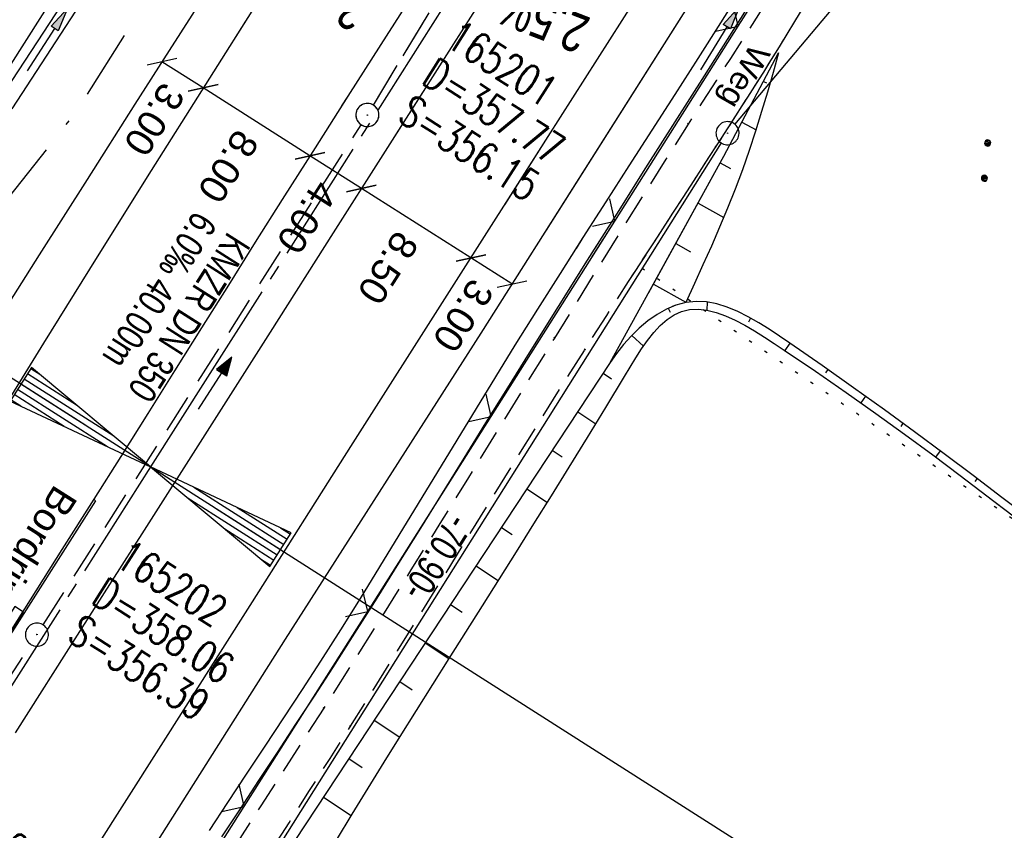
# Model space of a CAD drawing. Extents: x 509054 to 510069, y 459212 to 460305.
# Tile 49 of 66: x 509694 to 509758, y 460009 to 460062. Entities that reach past the tile are written whole.
import ezdxf

# ---------------------------------------------------------------- set-up
doc = ezdxf.new("R2010")
doc.units = 0
doc.header["$LTSCALE"] = 10
doc.header["$MEASUREMENT"] = 0
for name, pattern in [('ACAD_ISO16W100', [73, 15, -6.5, 15, -6.5, 15, -7, 1, -7]), ('ACHSE', [5.5, 4, -0.5, 0.5, -0.5]), ('AUSGEZOGEN', [0]), ('LT00', [0]), ('LT11', [0.3, 0.2, -0.1]), ('LT12', [0.4, 0.3, -0.1]), ('PUNKTX2_STR', [0.6, 0.1, -0.5]), ('STRICHLINIE2', [0.375, 0.25, -0.125])]:
    doc.linetypes.add(name, pattern=pattern)
doc.layers.get('0').update_dxf_attribs({"linetype": 'LT00'})
for name, color, linetype in [('--EK_FBR', 1, 'LT00'), ('--EK_Halt-Pfeil', 4, 'LT00'), ('--EK_Haltung', 7, 'STRICHLINIE2'), ('--EK_Haltung-Text', 140, 'LT00'), ('--EK_Schacht-Text', 5, 'LT00'), ('--EL_DFK_AB_L', 21, 'LT00'), ('--EL_DFK_AB_P', 7, 'LT00'), ('--EL_Halt-Pfeil', 4, 'LT00'), ('--EL_Haltung', 182, 'STRICHLINIE2'), ('--EL_Haltung-Text', 182, 'LT00'), ('--WASSER_GRENZE', 180, 'PUNKTX2_STR'), ('-AX-093', 35, 'ACHSE'), ('-EL-93-1', 250, 'LT00'), ('-QUE-20O', 11, 'LT00'), ('-QUE-20W', 11, 'LT00'), ('ABSTAND', 8, 'LT00'), ('BAB-KABEL', 220, 'ACAD_ISO16W100'), ('BEMAßUNG', 255, 'Continuous'), ('DFK_AB_L', 21, 'LT00'), ('DFK_AB_P', 7, 'LT00'), ('DFK_NUTZUNG', 250, 'LT00'), ('DL', 182, 'LT12'), ('FELDWEG_TEXT', 250, 'Continuous'), ('PFEIL', 140, 'AUSGEZOGEN'), ('RINNE_TEXT', 11, 'Continuous'), ('V109_AFBR_BAB', 250, 'LT00'), ('V109_BOESCH', 250, 'LT00'), ('V109_BOSCHUNG', 250, 'LT00'), ('V109_FELDWEG', 250, 'LT11'), ('V109_GRABEN', 250, 'LT00'), ('V109_KA_PRUF', 182, 'LT00'), ('V109_LD_MARK', 250, 'LT00'), ('V109_ZAUN', 40, 'LT00'), ('V110_AFBR_BAB', 250, 'LT00'), ('V110_BOESCH', 250, 'LT00'), ('V110_BOSCHUNG', 250, 'LT00'), ('V110_FELDWEG', 250, 'LT11'), ('V110_GRABEN', 250, 'LT00'), ('V110_H_BORD', 8, 'LT00'), ('V110_KA_PRUF', 182, 'LT00'), ('V110_LD_MARK', 250, 'LT00'), ('V110_SINKK', 182, 'LT00'), ('V110_ZAUN', 40, 'LT00')]:
    doc.layers.add(name, color=color, linetype=linetype)
doc.styles.add('Arial', font='ARIAL.TTF')
doc.styles.add('Beschrift', font='ARIAL.TTF')
doc.styles.add('Haltungsbeschriftung', font='ARIAL.TTF', dxfattribs={"width": 0.75})
doc.styles.add('schachtbeschriftung', font='romans.shx', dxfattribs={"width": 0.75, "height": 2})
doc.styles.get("Standard").update_dxf_attribs({"font": 'ARIAL.TTF'})

# ---------------------------------------------------------------- blocks, each defined once
blk = doc.blocks.new('SYMB0003')
at = {"color": 0, "linetype": 'ByBlock'}
for p, q in [((-0.015712, 0), (0.010166, 0.012015)), ((0, -0.021257), (-0.015712, 0)), ((0.010166, 0.012015), (0, -0.021257))]:
    blk.add_line(p, q, dxfattribs=at)
for points in [[(-0.031395, 0.499013), (-0.093691, 0.491144), (-0.154509, 0.475528), (-0.21289, 0.452414), (-0.267913, 0.422164), (-0.318712, 0.385257), (-0.364484, 0.342274), (-0.404509, 0.293893), (-0.438154, 0.240877), (-0.464888, 0.184062), (-0.484292, 0.124345), (-0.496058, 0.062667), (-0.5, 0)], [(0.5, 0), (0.496057, 0.062667), (0.484292, 0.124345), (0.464888, 0.184062), (0.438153, 0.240877), (0.404509, 0.293893), (0.364484, 0.342274), (0.318712, 0.385257), (0.267913, 0.422164), (0.21289, 0.452414), (0.154509, 0.475528), (0.093691, 0.491144), (0.031395, 0.499013), (-0.031395, 0.499013)], [(-0.5, 0), (-0.496058, -0.062667), (-0.484292, -0.124345), (-0.464888, -0.184062), (-0.438154, -0.240877), (-0.404509, -0.293893), (-0.364485, -0.342274), (-0.318712, -0.385257), (-0.267914, -0.422164), (-0.21289, -0.452414), (-0.154509, -0.475529), (-0.093691, -0.491144), (-0.031395, -0.499014), (0.031395, -0.499014)], [(0.031395, -0.499014), (0.093691, -0.491144), (0.154509, -0.475529), (0.21289, -0.452414), (0.267914, -0.422164), (0.318712, -0.385257), (0.364485, -0.342274), (0.404509, -0.293893), (0.438154, -0.240877), (0.464889, -0.184062), (0.484292, -0.124345), (0.496058, -0.062667), (0.5, 0)]]:
    blk.add_lwpolyline(points, dxfattribs=at)
blk = doc.blocks.new('SYMB7112')
at = {"color": 0, "linetype": 'ByBlock'}
for p, q in [((-0.13, 0.012919), (-0.13, -0.012919)), ((-0.125, -0.017105), (-0.125, 0.017105)), ((-0.12, 0.019164), (-0.12, -0.019164)), ((-0.115, -0.019796), (-0.115, 0.019796)), ((-0.11, 0.019164), (-0.11, -0.019164)), ((-0.105, -0.017105), (-0.105, 0.017105)), ((-0.1, 0.012919), (-0.1, -0.012919)), ((-0.095, -0.000126), (-0.095, 0.000146)), ((0.1, 0.012919), (0.1, -0.012919)), ((0.105, -0.017105), (0.105, 0.017105)), ((0.11, 0.019164), (0.11, -0.019164)), ((0.115, -0.019796), (0.115, 0.019796)), ((0.12, 0.019164), (0.12, -0.019164)), ((0.125, -0.017105), (0.125, 0.017105)), ((0.13, 0.012919), (0.13, -0.012919)), ((0.135, -0.000126), (0.135, 0.000146))]:
    blk.add_line(p, q, dxfattribs=at)
for points in [[(-0.095, 0), (-0.096981, 0.008678), (-0.10253, 0.015637), (-0.11055, 0.019499), (-0.11945, 0.019499), (-0.12747, 0.015637), (-0.133019, 0.008678), (-0.135, 0)], [(-0.135, 0), (-0.133019, -0.008678), (-0.12747, -0.015637), (-0.11945, -0.019499), (-0.11055, -0.019499), (-0.10253, -0.015637), (-0.096981, -0.008678), (-0.095, 0)], [(0.135, 0), (0.133019, 0.008678), (0.12747, 0.015637), (0.11945, 0.019499), (0.11055, 0.019499), (0.10253, 0.015637), (0.096981, 0.008678), (0.095, 0)], [(0.095, 0), (0.096981, -0.008678), (0.10253, -0.015637), (0.11055, -0.019499), (0.11945, -0.019499), (0.12747, -0.015637), (0.133019, -0.008678), (0.135, 0)]]:
    blk.add_lwpolyline(points, dxfattribs=at)
blk = doc.blocks.new('Pfreil3')
at = {"layer": 'PFEIL'}
blk.add_hatch(color=256, dxfattribs=at).paths.add_polyline_path([(-1.549, 0.273), (-1.549, -0.273), (0, 0)])
for p, q in [((-1.549, 0), (-4.831, 0)), ((-1.549, -0.273), (-1.549, 0.273)), ((-1.549, 0.273), (0, 0)), ((0, 0), (-1.549, -0.273))]:
    blk.add_line(p, q, dxfattribs=at)
blk = doc.blocks.new('SYMB0011')
at = {"color": 0, "linetype": 'ByBlock'}
for p, q in [((0.5, 0), (-0.5, 0)), ((0, 0.5), (0, -0.5))]:
    blk.add_line(p, q, dxfattribs=at)
blk = doc.blocks.new('_Oblique')
at = {"color": 0, "linetype": 'ByBlock', "lineweight": -2}
blk.add_line((-0.5, -0.5), (0.5, 0.5), dxfattribs=at)
blk = doc.blocks.new('SYMB0652')
at = {"color": 0, "linetype": 'ByBlock'}
blk.add_lwpolyline([(-0.15, -0.075), (0.15, -0.075), (0.15, 0.075), (-0.15, 0.075), (-0.15, -0.075)], dxfattribs=at)
blk = doc.blocks.new('SYMB0024')
at = {"color": 0, "linetype": 'ByBlock'}
for p, q in [((-0.5, 0.5), (0, 0)), ((0, 0), (0.5, 0.5))]:
    blk.add_line(p, q, dxfattribs=at)
blk = doc.blocks.new('SYMB0070')
at = {"color": 0, "linetype": 'ByBlock'}
for p, q in [((-0.5, 0), (0.2, 0)), ((0.5, 0), (0.2, 0.1)), ((0.2, 0.1), (0.2, 0)), ((0.468, 0), (0.21, 0.086)), ((0.21, 0.086), (0.21, -0.086)), ((0.21, -0.086), (0.468, 0)), ((0.22, -0.072), (0.437, 0)), ((0.23, -0.058), (0.405, 0)), ((0.24, -0.045), (0.374, 0)), ((0.342, 0), (0.25, 0.031)), ((0.25, 0.031), (0.25, -0.031)), ((0.25, -0.031), (0.342, 0)), ((0.26, -0.017), (0.31, 0)), ((0.27, -0.003), (0.279, 0))]:
    blk.add_line(p, q, dxfattribs=at)
for points in [[(0.2, 0), (0.2, -0.1), (0.5, 0)], [(0.437, 0), (0.22, 0.072), (0.22, -0.072)], [(0.405, 0), (0.23, 0.058), (0.23, -0.058)], [(0.374, 0), (0.24, 0.045), (0.24, -0.045)], [(0.31, 0), (0.26, 0.017), (0.26, -0.017)], [(0.279, 0), (0.27, 0.003), (0.27, -0.003)]]:
    blk.add_lwpolyline(points, dxfattribs=at)
blk = doc.blocks.new('SYMB18')
at = {"color": 0, "linetype": 'ByBlock'}
for p, q in [((1, 0.13), (0, 0)), ((0.615385, 0.08), (1, 0.08)), ((0.923077, 0.12), (1, 0.12)), ((0.000669, 0), (1, 0)), ((0.307692, 0.04), (1, 0.04)), ((0.307692, -0.04), (1, -0.04)), ((0.615385, -0.08), (1, -0.08)), ((0.923077, -0.12), (1, -0.12))]:
    blk.add_line(p, q, dxfattribs=at)
at = {"color": 0, "linetype": 'ByBlock', "flags": 128}
blk.add_lwpolyline([(0, 0), (1, -0.13), (1, 0.13)], dxfattribs=at)

msp = doc.modelspace()

# ---------------------------------------------------------------- linework, layer by layer
at = {"layer": '--EK_FBR'}
msp.add_line((509737.856, 460062.627), (509728.535, 460047.939), dxfattribs=at)
at = {"layer": '--EK_FBR', "color": 2}
for points in [[(509719.927, 460063.334), (509717.786, 460059.987), (509715.649, 460056.637), (509713.517, 460053.283), (509711.391, 460049.926), (509709.638, 460047.146), (509707.889, 460044.363), (509706.141, 460041.579), (509704.395, 460038.795), (509702.647, 460036.011), (509700.898, 460033.228), (509699.145, 460030.448), (509697.077, 460027.182), (509695.004, 460023.919), (509692.927, 460020.659)], [(509719.927, 460063.334), (509717.786, 460059.987), (509715.649, 460056.637), (509715.249, 460056.008)], [(509724.385, 460062.968), (509721.155, 460057.895), (509717.923, 460052.823), (509714.693, 460047.75), (509710.597, 460041.313), (509706.502, 460034.874), (509702.409, 460028.435), (509698.217, 460021.857), (509694.025, 460015.279)], [(509724.385, 460062.968), (509721.155, 460057.895), (509718.64, 460053.948)]]:
    msp.add_lwpolyline(points, dxfattribs=at)
at = {"layer": '--EK_FBR'}
for points in [[(509706.245, 460063.076), (509704.032, 460059.591), (509701.82, 460056.107), (509698.713, 460051.22), (509695.601, 460046.335), (509692.487, 460041.452)], [(509737.856, 460062.627), (509724.286, 460041.244), (509711.589, 460021.37), (509699.785, 460002.713), (509693.174, 459991.55), (509688.376, 459982.005), (509683.283, 459971.297), (509677.663, 459960.324), (509664.318, 459938.993), (509653.967, 459922.611), (509646.64, 459911.081), (509633.571, 459890.439), (509620.818, 459870.239)]]:
    msp.add_lwpolyline(points, dxfattribs=at)
at = {"layer": '--EK_Haltung'}
for p, q in [((509717.308, 460056.052), (509735.189, 460085.573)), ((509695.854, 460022.291), (509716.518, 460054.778)), ((509685.087, 460005.422), (509695.048, 460021.026))]:
    msp.add_line(p, q, dxfattribs=at)
at = {"layer": '--EL_DFK_AB_L'}
for p, q in [((509740.803, 460054.804), (509770.208, 460089.785)), ((509702.95, 459994.864), (509739.921, 460053.595))]:
    msp.add_line(p, q, dxfattribs=at)
at = {"layer": '--EL_Haltung'}
for p, q in [((509717.308, 460056.052), (509735.189, 460085.573)), ((509695.854, 460022.291), (509716.518, 460054.778)), ((509685.087, 460005.422), (509695.048, 460021.026))]:
    msp.add_line(p, q, dxfattribs=at)
at = {"layer": '--WASSER_GRENZE', "ltscale": 0.2}
msp.add_line((509734.77, 460045.46), (509764.25, 460025.549), dxfattribs=at)
at = {"layer": '-AX-093', "ltscale": 0.2}
msp.add_lwpolyline([(509778.99, 460152.235), (509774.415, 460145.035), (509760.847, 460123.697), (509747.275, 460102.363), (509733.7, 460081.031), (509706.542, 460038.371), (509702.836, 460032.55), (509689.267, 460011.236), (509675.702, 459989.92), (509668.923, 459979.26), (509662.146, 459968.598), (509655.373, 459957.933), (509648.604, 459947.267), (509641.839, 459936.597), (509635.079, 459925.925), (509628.324, 459915.249), (509621.576, 459904.569), (509614.834, 459893.885), (509608.1, 459883.196)], dxfattribs=at)
at = {"layer": '-EL-93-1'}
for p, q in [((509698.618, 460035.236), (509657.285, 460061.552)), ((509707.054, 460029.865), (509753.448, 460000.326))]:
    msp.add_line(p, q, dxfattribs=at)
at = {"layer": 'BAB-KABEL', "ltscale": 0.03, "flags": 128}
msp.add_lwpolyline([(509756.483, 460164.921), (509747.182, 460153.37), (509734.689, 460137.244), (509730.907, 460132.09), (509733.129, 460114.536), (509731.409, 460108.008), (509724.523, 460095.604), (509711.28, 460076.685), (509698.025, 460055.678), (509688.568, 460043.653), (509672.718, 460022.088), (509664.467, 460011.266), (509651.04, 459989.759), (509640.382, 459973.096), (509628.843, 459955.498), (509618.698, 459940.552), (509581.789, 459885.116), (509566.288, 459862.507), (509548.446, 459837.862), (509521.661, 459802.421), (509508.018, 459785.379), (509484.638, 459767.233), (509465.746, 459752.551), (509478.238, 459736.448), (509483.937, 459724.142), (509476.568, 459711.775), (509463.243, 459689.908), (509453.703, 459672.981), (509444.321, 459655.82), (509438.096, 459644.673), (509430.158, 459631.549), (509426.037, 459631.795), (509415.741, 459631.611), (509407.454, 459627.741), (509394.402, 459620.945), (509385.21, 459598.169), (509379.328, 459586.045), (509371.381, 459571.601), (509340.84, 459514.202), (509327.412, 459490.839), (509320.978, 459490.839), (509314.627, 459476.818), (509274.625, 459384.823), (509271.134, 459376.67)], dxfattribs=at)
at = {"layer": 'BEMAßUNG'}
for p, q in [((509706.248, 460057.171), (509703.573, 460058.868)), ((509713.188, 460052.765), (509706.248, 460057.171)), ((509716.535, 460050.64), (509713.188, 460052.765)), ((509723.65, 460046.123), (509716.535, 460050.64)), ((509726.31, 460044.434), (509723.65, 460046.123))]:
    msp.add_line(p, q, dxfattribs=at)
at = {"layer": 'DFK_AB_L'}
for p, q in [((509740.803, 460054.804), (509770.208, 460089.785)), ((509702.95, 459994.864), (509739.921, 460053.595))]:
    msp.add_line(p, q, dxfattribs=at)
at = {"layer": 'DL'}
msp.add_line((509717.308, 460056.052), (509735.189, 460085.573), dxfattribs=at)
at = {"layer": 'V109_AFBR_BAB'}
msp.add_line((509737.856, 460062.627), (509728.535, 460047.939), dxfattribs=at)
at = {"layer": 'V109_AFBR_BAB', "color": 0}
for points in [[(509719.927, 460063.334), (509717.786, 460059.987), (509715.649, 460056.637), (509715.249, 460056.008)], [(509724.385, 460062.968), (509721.155, 460057.895), (509718.64, 460053.948)]]:
    msp.add_lwpolyline(points, dxfattribs=at)
at = {"layer": 'V109_BOESCH'}
for points in [[(509735.207, 460043.887), (509740.085, 460052.734), (509743.641, 460059.453)], [(509743.641, 460059.453), (509743.279, 460058.176), (509742.912, 460056.901), (509742.535, 460055.629), (509742.143, 460054.363), (509741.731, 460053.104), (509741.295, 460051.854), (509740.824, 460050.602), (509740.328, 460049.36), (509739.809, 460048.126), (509739.273, 460046.898), (509738.724, 460045.675), (509738.166, 460044.456), (509737.604, 460043.238)], [(509762, 460027.617), (509761.797, 460027.774), (509759.984, 460029.171), (509758.149, 460030.575), (509756.288, 460031.987), (509754.397, 460033.406), (509752.473, 460034.831), (509750.512, 460036.262), (509748.512, 460037.699), (509746.468, 460039.14), (509744.376, 460040.586), (509743.704, 460041.043), (509743.027, 460041.489), (509742.348, 460041.911), (509741.667, 460042.299), (509740.985, 460042.64), (509740.304, 460042.923), (509739.624, 460043.136), (509738.946, 460043.267), (509738.273, 460043.305), (509737.604, 460043.238), (509736.97, 460043.068), (509736.726, 460042.965)], [(509737.276, 460042.631), (509737.33, 460042.655), (509737.856, 460042.776), (509738.408, 460042.797), (509738.982, 460042.728), (509739.575, 460042.579), (509740.184, 460042.36), (509740.807, 460042.081), (509741.438, 460041.753), (509742.077, 460041.385), (509742.719, 460040.987), (509743.361, 460040.571), (509744, 460040.145), (509746.042, 460038.761), (509748.024, 460037.388), (509749.95, 460036.025), (509751.825, 460034.672), (509753.651, 460033.33), (509755.434, 460031.998), (509757.177, 460030.677), (509757.993, 460030.05)]]:
    msp.add_lwpolyline(points, dxfattribs=at)
at = {"layer": 'V109_BOSCHUNG'}
for p, q in [((509742.657, 460057.595), (509742.855, 460057.491)), ((509741.256, 460054.946), (509742.173, 460054.455)), ((509739.848, 460052.305), (509740.52, 460051.939)), ((509738.402, 460049.681), (509740.077, 460048.758)), ((509736.954, 460047.054), (509737.912, 460046.526)), ((509735.505, 460044.427), (509737.616, 460043.264)), ((509738.999, 460043.259), (509738.971, 460042.729)), ((509741.804, 460042.224), (509741.681, 460041.955)), ((509744.366, 460040.594), (509744.053, 460040.11)), ((509746.839, 460038.88), (509746.682, 460038.654)), ((509749.29, 460037.143), (509748.982, 460036.713)), ((509751.721, 460035.383), (509751.57, 460035.175)), ((509754.137, 460033.599), (509753.834, 460033.194)), ((509756.538, 460031.798), (509756.385, 460031.597))]:
    msp.add_line(p, q, dxfattribs=at)
at = {"layer": 'V109_FELDWEG', "flags": 128}
for points in [[(509858.03, 460082.749), (509855.519, 460082.503), (509853.007, 460082.253), (509850.495, 460081.996), (509847.984, 460081.727), (509845.474, 460081.443), (509843.625, 460081.224), (509841.777, 460080.999), (509839.928, 460080.774), (509838.08, 460080.554), (509836.231, 460080.344), (509834.382, 460080.149), (509832.532, 460079.973), (509830.682, 460079.822), (509828.831, 460079.701), (509827.09, 460079.617), (509825.348, 460079.559), (509823.605, 460079.522), (509821.86, 460079.501), (509820.114, 460079.491), (509818.366, 460079.488), (509816.617, 460079.486), (509814.866, 460079.48), (509813.112, 460079.466), (509811.357, 460079.44), (509809.703, 460079.399), (509808.049, 460079.348), (509806.393, 460079.291), (509804.738, 460079.233), (509803.083, 460079.179), (509801.429, 460079.134), (509799.777, 460079.103), (509798.128, 460079.091), (509796.482, 460079.102), (509794.839, 460079.143), (509793.202, 460079.217), (509791.569, 460079.33), (509789.942, 460079.487), (509788.322, 460079.692), (509786.709, 460079.951), (509785.439, 460080.196), (509784.173, 460080.471), (509782.91, 460080.769), (509781.648, 460081.085), (509780.387, 460081.411), (509779.127, 460081.741), (509777.864, 460082.069), (509776.6, 460082.388), (509775.333, 460082.691), (509774.061, 460082.973), (509772.784, 460083.226), (509771.5, 460083.444), (509770.209, 460083.621), (509768.91, 460083.75), (509767.602, 460083.824), (509766.283, 460083.837), (509765.162, 460083.796), (509764.039, 460083.706), (509762.92, 460083.564), (509761.811, 460083.368), (509760.718, 460083.118), (509759.646, 460082.811), (509758.602, 460082.446), (509757.591, 460082.021), (509756.62, 460081.534), (509755.695, 460080.983), (509754.761, 460080.325), (509753.882, 460079.598), (509753.052, 460078.809), (509752.267, 460077.965), (509751.523, 460077.071), (509750.814, 460076.135), (509750.136, 460075.162), (509749.484, 460074.159), (509748.854, 460073.131), (509748.24, 460072.086), (509747.64, 460071.029), (509747.047, 460069.967), (509746.457, 460068.906), (509745.865, 460067.853), (509744.995, 460066.343), (509744.113, 460064.858), (509743.221, 460063.393), (509742.322, 460061.946), (509741.416, 460060.512), (509740.506, 460059.087), (509739.593, 460057.667), (509738.679, 460056.248), (509737.766, 460054.826), (509736.306, 460052.534), (509734.852, 460050.228), (509733.403, 460047.91), (509732.082, 460045.785)], [(509733.937, 460044.659), (509735.311, 460046.781), (509736.733, 460048.971), (509738.152, 460051.157), (509739.564, 460053.337), (509740.607, 460054.956), (509741.644, 460056.576), (509742.673, 460058.203), (509743.692, 460059.84), (509744.702, 460061.492), (509745.7, 460063.164), (509746.687, 460064.859), (509747.66, 460066.582), (509748.232, 460067.621), (509748.805, 460068.665), (509749.383, 460069.708), (509749.97, 460070.743), (509750.573, 460071.765), (509751.196, 460072.766), (509751.843, 460073.741), (509752.521, 460074.683), (509753.234, 460075.585), (509753.987, 460076.443), (509754.786, 460077.248), (509755.634, 460077.995), (509756.538, 460078.677), (509757.501, 460079.29), (509758.516, 460079.833), (509759.576, 460080.308), (509760.674, 460080.714), (509761.802, 460081.053), (509762.953, 460081.327), (509764.118, 460081.536), (509765.291, 460081.681), (509766.463, 460081.763), (509767.754, 460081.784), (509769.035, 460081.735), (509770.309, 460081.626), (509771.576, 460081.462), (509772.837, 460081.251), (509774.092, 460080.999), (509775.343, 460080.716), (509776.591, 460080.406), (509777.836, 460080.078), (509779.079, 460079.738), (509780.322, 460079.394), (509781.565, 460079.053), (509782.808, 460078.722), (509784.054, 460078.408), (509785.302, 460078.118), (509786.554, 460077.86), (509788.148, 460077.585), (509789.749, 460077.368), (509791.356, 460077.202), (509792.968, 460077.082), (509794.585, 460077.004), (509796.207, 460076.963), (509797.832, 460076.953), (509799.46, 460076.969), (509801.09, 460077.005), (509802.722, 460077.058), (509804.355, 460077.121), (509805.988, 460077.191), (509807.622, 460077.26), (509809.254, 460077.325), (509810.885, 460077.38), (509812.755, 460077.427), (509814.622, 460077.458), (509816.488, 460077.478), (509818.351, 460077.492), (509820.212, 460077.504), (509822.073, 460077.518), (509823.932, 460077.538), (509825.79, 460077.569), (509827.648, 460077.616), (509829.505, 460077.682), (509831.527, 460077.779), (509833.548, 460077.902), (509835.569, 460078.045), (509837.59, 460078.206), (509839.61, 460078.38), (509841.63, 460078.565), (509843.65, 460078.755), (509845.669, 460078.949), (509850.015, 460079.363), (509854.359, 460079.773), (509858.701, 460080.182)]]:
    msp.add_lwpolyline(points, dxfattribs=at)
at = {"layer": 'V109_GRABEN'}
for points in [[(509743.208, 460064.905), (509740.704, 460060.955), (509738.802, 460057.96), (509736.898, 460054.967), (509734.996, 460051.972), (509733.096, 460048.976), (509731.357, 460046.225)], [(509730.498, 460046.747), (509730.949, 460047.456), (509732.438, 460049.781), (509733.93, 460052.104), (509735.424, 460054.427), (509736.915, 460056.751), (509738.403, 460059.077), (509739.883, 460061.408), (509741.663, 460064.236)]]:
    msp.add_lwpolyline(points, dxfattribs=at)
at = {"layer": 'V109_LD_MARK'}
for points in [[(509770.229, 460157.173), (509767.693, 460153.199), (509761.999, 460144.294), (509756.296, 460135.395), (509752.723, 460129.83), (509749.148, 460124.266), (509745.572, 460118.704), (509741.994, 460113.141), (509738.417, 460107.579), (509734.842, 460102.016), (509731.268, 460096.451), (509727.698, 460090.885), (509724.132, 460085.315), (509720.571, 460079.742), (509717.016, 460074.165), (509713.468, 460068.583), (509709.928, 460062.996), (509708.214, 460060.28)], [(509725.844, 460049.574), (509728.672, 460054.019), (509735.084, 460064.092), (509741.498, 460074.164), (509747.914, 460084.235), (509754.33, 460094.306), (509760.746, 460104.376), (509767.161, 460114.448), (509773.575, 460124.519), (509779.988, 460134.593), (509786.398, 460144.667), (509787.986, 460147.165)]]:
    msp.add_lwpolyline(points, dxfattribs=at)
at = {"layer": 'V109_ZAUN'}
for p, q in [((509741.013, 460061.18), (509749.038, 460073.853)), ((509732.988, 460048.508), (509741.013, 460061.18)), ((509731.492, 460046.144), (509732.988, 460048.508))]:
    msp.add_line(p, q, dxfattribs=at)
at = {"layer": 'V110_AFBR_BAB', "color": 0}
for points in [[(509719.927, 460063.334), (509717.786, 460059.987), (509715.649, 460056.637), (509713.517, 460053.283), (509711.391, 460049.926), (509709.638, 460047.146), (509707.889, 460044.363), (509706.141, 460041.579), (509704.395, 460038.795), (509702.647, 460036.011), (509700.898, 460033.228), (509699.145, 460030.448), (509697.077, 460027.182), (509695.004, 460023.919), (509692.927, 460020.659)], [(509724.385, 460062.968), (509721.155, 460057.895), (509717.923, 460052.823), (509714.693, 460047.75), (509710.597, 460041.313), (509706.502, 460034.874), (509702.409, 460028.435), (509698.217, 460021.857), (509694.025, 460015.279)]]:
    msp.add_lwpolyline(points, dxfattribs=at)
at = {"layer": 'V110_AFBR_BAB'}
for points in [[(509706.245, 460063.076), (509704.032, 460059.591), (509701.82, 460056.107), (509698.713, 460051.22), (509695.601, 460046.335), (509692.487, 460041.452)], [(509737.856, 460062.627), (509724.286, 460041.244), (509711.589, 460021.37), (509699.785, 460002.713), (509693.174, 459991.55), (509688.376, 459982.005), (509683.283, 459971.297), (509677.663, 459960.324), (509664.318, 459938.993), (509653.967, 459922.611), (509646.64, 459911.081), (509633.571, 459890.439), (509620.818, 459870.239)]]:
    msp.add_lwpolyline(points, dxfattribs=at)
at = {"layer": 'V110_BOESCH'}
for points in [[(509732.7, 460039.338), (509740.085, 460052.734), (509743.641, 460059.454)], [(509743.641, 460059.454), (509743.279, 460058.176), (509742.912, 460056.901), (509742.535, 460055.629), (509742.143, 460054.363), (509741.732, 460053.104), (509741.295, 460051.854), (509740.824, 460050.602), (509740.328, 460049.36), (509739.809, 460048.126), (509739.273, 460046.898), (509738.724, 460045.675), (509738.166, 460044.456), (509737.604, 460043.238)], [(509759.984, 460029.171), (509758.149, 460030.575), (509756.288, 460031.987), (509754.397, 460033.406), (509752.473, 460034.831), (509750.512, 460036.262), (509748.512, 460037.699), (509746.468, 460039.14), (509744.376, 460040.586), (509743.704, 460041.043), (509743.028, 460041.489), (509742.348, 460041.911), (509741.667, 460042.299), (509740.985, 460042.64), (509740.304, 460042.923), (509739.624, 460043.136), (509738.946, 460043.267), (509738.273, 460043.305), (509737.604, 460043.238), (509736.97, 460043.068), (509736.346, 460042.803), (509735.738, 460042.456), (509735.15, 460042.039), (509734.588, 460041.565), (509734.057, 460041.045), (509733.562, 460040.493), (509733.108, 460039.92), (509732.7, 460039.338), (509711.537, 460007.267)], [(509714.903, 460008.309), (509715.935, 460010.006), (509716.97, 460011.692), (509718.01, 460013.371), (509719.056, 460015.048), (509720.108, 460016.726), (509721.168, 460018.41), (509722.236, 460020.102), (509723.314, 460021.808), (509724.403, 460023.531), (509725.503, 460025.276), (509726.616, 460027.045), (509727.743, 460028.844), (509728.884, 460030.676), (509730.041, 460032.546), (509731.215, 460034.456), (509732.407, 460036.412), (509733.617, 460038.416), (509733.985, 460039.028), (509734.358, 460039.632), (509734.739, 460040.217), (509735.129, 460040.772), (509735.533, 460041.282), (509735.952, 460041.738), (509736.389, 460042.127), (509736.847, 460042.437), (509737.33, 460042.655), (509737.856, 460042.776), (509738.408, 460042.797), (509738.982, 460042.728), (509739.575, 460042.579), (509740.184, 460042.36), (509740.807, 460042.081), (509741.438, 460041.753), (509742.077, 460041.385), (509742.719, 460040.987), (509743.361, 460040.571), (509744, 460040.145), (509746.042, 460038.761), (509748.024, 460037.388), (509749.95, 460036.025), (509751.825, 460034.672), (509753.651, 460033.33), (509755.434, 460031.998), (509757.177, 460030.677), (509758.883, 460029.366)]]:
    msp.add_lwpolyline(points, dxfattribs=at)
at = {"layer": 'V110_BOSCHUNG'}
for p, q in [((509742.657, 460057.595), (509742.855, 460057.491)), ((509741.256, 460054.946), (509742.173, 460054.455)), ((509739.848, 460052.305), (509740.52, 460051.939)), ((509738.402, 460049.681), (509740.077, 460048.758)), ((509736.954, 460047.054), (509737.912, 460046.526)), ((509735.505, 460044.427), (509737.616, 460043.264)), ((509736.473, 460042.864), (509736.593, 460042.61)), ((509738.999, 460043.259), (509738.971, 460042.729)), ((509741.804, 460042.224), (509741.681, 460041.955)), ((509734.108, 460041.098), (509734.866, 460040.404)), ((509744.366, 460040.594), (509744.053, 460040.11)), ((509732.242, 460038.645), (509732.781, 460038.284)), ((509746.839, 460038.88), (509746.682, 460038.654)), ((509749.29, 460037.143), (509748.982, 460036.713)), ((509730.588, 460036.138), (509731.766, 460035.358)), ((509751.721, 460035.383), (509751.57, 460035.175)), ((509728.935, 460033.634), (509729.566, 460033.216)), ((509754.137, 460033.599), (509753.834, 460033.194)), ((509756.538, 460031.798), (509756.385, 460031.597)), ((509727.283, 460031.13), (509728.617, 460030.247)), ((509725.631, 460028.626), (509726.329, 460028.164)), ((509723.979, 460026.122), (509725.431, 460025.161)), ((509722.326, 460023.618), (509723.078, 460023.121)), ((509720.674, 460021.114), (509722.226, 460020.087)), ((509719.022, 460018.61), (509719.824, 460018.079)), ((509717.369, 460016.106), (509719.03, 460015.007)), ((509715.717, 460013.602), (509716.581, 460013.031)), ((509714.065, 460011.098), (509715.872, 460009.903))]:
    msp.add_line(p, q, dxfattribs=at)
at = {"layer": 'V110_FELDWEG', "flags": 128}
for points in [[(509858.031, 460082.749), (509855.519, 460082.503), (509853.007, 460082.253), (509850.495, 460081.996), (509847.984, 460081.727), (509845.474, 460081.443), (509843.625, 460081.224), (509841.777, 460080.999), (509839.928, 460080.774), (509838.08, 460080.554), (509836.231, 460080.344), (509834.382, 460080.149), (509832.532, 460079.973), (509830.682, 460079.822), (509828.831, 460079.701), (509827.09, 460079.617), (509825.348, 460079.559), (509823.605, 460079.522), (509821.86, 460079.501), (509820.114, 460079.491), (509818.366, 460079.488), (509816.617, 460079.486), (509814.866, 460079.48), (509813.112, 460079.466), (509811.357, 460079.439), (509809.703, 460079.399), (509808.049, 460079.348), (509806.393, 460079.291), (509804.738, 460079.233), (509803.083, 460079.179), (509801.429, 460079.134), (509799.777, 460079.103), (509798.128, 460079.091), (509796.482, 460079.102), (509794.84, 460079.143), (509793.202, 460079.217), (509791.569, 460079.33), (509789.942, 460079.487), (509788.322, 460079.692), (509786.709, 460079.951), (509785.439, 460080.196), (509784.173, 460080.471), (509782.91, 460080.769), (509781.648, 460081.085), (509780.387, 460081.411), (509779.127, 460081.741), (509777.864, 460082.069), (509776.6, 460082.388), (509775.333, 460082.691), (509774.061, 460082.973), (509772.784, 460083.226), (509771.5, 460083.444), (509770.209, 460083.621), (509768.91, 460083.75), (509767.602, 460083.824), (509766.283, 460083.837), (509765.162, 460083.796), (509764.039, 460083.706), (509762.92, 460083.564), (509761.811, 460083.368), (509760.718, 460083.118), (509759.646, 460082.811), (509758.602, 460082.446), (509757.591, 460082.021), (509756.62, 460081.534), (509755.695, 460080.983), (509754.762, 460080.325), (509753.882, 460079.598), (509753.052, 460078.809), (509752.267, 460077.965), (509751.523, 460077.071), (509750.814, 460076.135), (509750.136, 460075.162), (509749.484, 460074.159), (509748.854, 460073.131), (509748.241, 460072.086), (509747.64, 460071.029), (509747.047, 460069.967), (509746.457, 460068.906), (509745.865, 460067.853), (509744.995, 460066.343), (509744.113, 460064.858), (509743.221, 460063.393), (509742.322, 460061.946), (509741.416, 460060.512), (509740.506, 460059.087), (509739.593, 460057.667), (509738.679, 460056.248), (509737.766, 460054.826), (509736.306, 460052.534), (509734.852, 460050.228), (509733.403, 460047.91), (509731.958, 460045.585), (509730.516, 460043.255), (509729.077, 460040.923), (509727.214, 460037.904), (509725.353, 460034.887), (509723.491, 460031.874), (509721.625, 460028.866), (509719.754, 460025.862), (509717.875, 460022.864), (509715.986, 460019.871), (509714.086, 460016.885), (509712.727, 460014.765), (509711.364, 460012.648), (509709.999, 460010.531), (509708.636, 460008.413), (509707.277, 460006.291), (509705.926, 460004.166), (509704.584, 460002.034), (509703.256, 459999.895), (509701.943, 459997.747), (509700.649, 459995.589), (509699.376, 459993.418), (509698.128, 459991.234), (509696.957, 459989.129), (509695.809, 459987.012), (509694.68, 459984.884), (509693.567, 459982.748), (509692.467, 459980.603), (509691.377, 459978.454), (509690.294, 459976.3), (509689.215, 459974.143), (509688.138, 459971.986), (509687.059, 459969.829), (509685.976, 459967.675), (509684.884, 459965.526), (509683.094, 459962.053), (509681.279, 459958.595), (509679.439, 459955.15), (509677.578, 459951.716), (509675.697, 459948.294), (509673.798, 459944.881), (509671.883, 459941.477), (509669.954, 459938.081), (509668.014, 459934.691), (509666.063, 459931.306), (509664.105, 459927.926), (509662.141, 459924.549), (509660.172, 459921.175), (509658.202, 459917.802), (509656.233, 459914.428), (509653.041, 459908.955), (509649.855, 459903.48), (509646.673, 459898.004), (509643.493, 459892.525), (509640.317, 459887.046), (509637.141, 459881.566), (509633.967, 459876.085), (509619.14, 459850.612), (509618.753, 459849.638), (509618.374, 459848.666), (509618.009, 459847.7), (509617.667, 459846.741), (509617.356, 459845.791), (509617.082, 459844.854), (509616.853, 459843.932), (509616.677, 459843.027), (509616.561, 459842.142), (509616.513, 459841.278), (509616.54, 459840.44), (509616.65, 459839.628), (509616.85, 459838.846), (509617.173, 459838.039), (509617.6, 459837.268), (509618.123, 459836.53), (509618.734, 459835.824), (509619.422, 459835.148), (509620.18, 459834.501), (509620.999, 459833.881), (509621.87, 459833.285), (509622.784, 459832.714), (509623.732, 459832.163), (509624.705, 459831.633), (509625.695, 459831.121), (509626.693, 459830.626), (509627.69, 459830.146), (509629.388, 459829.348), (509631.059, 459828.587), (509632.705, 459827.856), (509634.329, 459827.154), (509635.932, 459826.476), (509637.518, 459825.818), (509639.088, 459825.178), (509640.645, 459824.55), (509642.191, 459823.932), (509643.727, 459823.319), (509645.257, 459822.709), (509646.782, 459822.097), (509648.306, 459821.479), (509649.829, 459820.853), (509651.354, 459820.213), (509653.414, 459819.328), (509655.481, 459818.417), (509657.557, 459817.485), (509659.639, 459816.535), (509661.729, 459815.572), (509663.825, 459814.6), (509665.928, 459813.623), (509668.037, 459812.645), (509670.151, 459811.67), (509672.272, 459810.703), (509674.398, 459809.747), (509676.528, 459808.808), (509679.373, 459807.587), (509682.227, 459806.404), (509685.091, 459805.262), (509687.965, 459804.164), (509690.849, 459803.111), (509693.745, 459802.107), (509696.654, 459801.154), (509699.574, 459800.255), (509702.508, 459799.413), (509705.456, 459798.63), (509707.632, 459798.093), (509709.815, 459797.585), (509712.005, 459797.104), (509714.2, 459796.646), (509716.401, 459796.207), (509718.607, 459795.784), (509720.818, 459795.373), (509723.031, 459794.97), (509725.248, 459794.573), (509727.468, 459794.177), (509729.689, 459793.78), (509731.912, 459793.377), (509734.135, 459792.965), (509736.359, 459792.54), (509738.582, 459792.099), (509740.805, 459791.639), (509743.025, 459791.155), (509745.244, 459790.645), (509746.946, 459790.234), (509748.647, 459789.81), (509750.346, 459789.379), (509752.044, 459788.945), (509753.742, 459788.513), (509755.439, 459788.088), (509757.136, 459787.676), (509758.833, 459787.281), (509760.53, 459786.909), (509762.228, 459786.564), (509763.926, 459786.252), (509765.625, 459785.977), (509767.325, 459785.745), (509769.027, 459785.561), (509770.729, 459785.429), (509772.434, 459785.355), (509774.184, 459785.342), (509775.936, 459785.392), (509777.689, 459785.498), (509779.443, 459785.657), (509781.198, 459785.864), (509782.953, 459786.114), (509784.708, 459786.404), (509786.463, 459786.728), (509788.217, 459787.083), (509789.97, 459787.463), (509791.722, 459787.865), (509793.472, 459788.283), (509795.221, 459788.714), (509796.967, 459789.152), (509798.71, 459789.594), (509800.45, 459790.034), (509803.329, 459790.755), (509806.199, 459791.461), (509809.063, 459792.157), (509811.922, 459792.844), (509814.777, 459793.525), (509817.629, 459794.201), (509820.48, 459794.875)], [(509819.991, 459797.379), (509817.162, 459796.603), (509814.33, 459795.827), (509811.495, 459795.053), (509808.654, 459794.28), (509805.804, 459793.511), (509802.945, 459792.744), (509800.074, 459791.981), (509798.267, 459791.506), (509796.455, 459791.037), (509794.638, 459790.578), (509792.818, 459790.135), (509790.994, 459789.712), (509789.168, 459789.313), (509787.339, 459788.943), (509785.509, 459788.606), (509783.678, 459788.306), (509781.846, 459788.049), (509780.015, 459787.839), (509778.184, 459787.681), (509776.354, 459787.578), (509774.526, 459787.535), (509772.7, 459787.557), (509771.013, 459787.638), (509769.327, 459787.773), (509767.644, 459787.958), (509765.962, 459788.189), (509764.282, 459788.46), (509762.603, 459788.766), (509760.925, 459789.103), (509759.247, 459789.466), (509757.57, 459789.851), (509755.893, 459790.252), (509754.216, 459790.665), (509752.538, 459791.085), (509750.86, 459791.508), (509749.181, 459791.927), (509747.501, 459792.34), (509745.82, 459792.741), (509743.49, 459793.27), (509741.158, 459793.771), (509738.824, 459794.248), (509736.488, 459794.704), (509734.153, 459795.145), (509731.817, 459795.573), (509729.483, 459795.993), (509727.15, 459796.409), (509724.819, 459796.825), (509722.492, 459797.245), (509720.167, 459797.672), (509717.847, 459798.111), (509715.532, 459798.566), (509713.223, 459799.04), (509710.919, 459799.538), (509708.623, 459800.064), (509706.333, 459800.621), (509703.07, 459801.479), (509699.822, 459802.408), (509696.59, 459803.405), (509693.374, 459804.467), (509690.173, 459805.592), (509686.986, 459806.777), (509683.814, 459808.02), (509680.655, 459809.318), (509677.509, 459810.669), (509675.533, 459811.546), (509673.562, 459812.439), (509671.596, 459813.344), (509669.636, 459814.258), (509667.68, 459815.177), (509665.73, 459816.096), (509663.786, 459817.012), (509661.846, 459817.921), (509659.912, 459818.819), (509657.984, 459819.703), (509656.06, 459820.569), (509654.143, 459821.412), (509652.231, 459822.229), (509650.718, 459822.857), (509649.207, 459823.471), (509647.695, 459824.073), (509646.18, 459824.67), (509644.66, 459825.263), (509643.134, 459825.859), (509641.598, 459826.46), (509640.051, 459827.07), (509638.491, 459827.695), (509636.916, 459828.338), (509635.323, 459829.002), (509633.71, 459829.693), (509632.076, 459830.414), (509630.419, 459831.169), (509628.735, 459831.963), (509627.786, 459832.424), (509626.837, 459832.9), (509625.898, 459833.392), (509624.979, 459833.902), (509624.088, 459834.433), (509623.234, 459834.985), (509622.428, 459835.561), (509621.679, 459836.161), (509620.995, 459836.789), (509620.386, 459837.445), (509619.861, 459838.13), (509619.43, 459838.848), (509619.102, 459839.599), (509618.887, 459840.366), (509618.772, 459841.163), (509618.749, 459841.988), (509618.811, 459842.837), (509618.95, 459843.707), (509619.159, 459844.596), (509619.431, 459845.5), (509619.758, 459846.415), (509620.132, 459847.34), (509620.547, 459848.271), (509620.995, 459849.204), (509621.468, 459850.137), (509621.958, 459851.067), (509622.46, 459851.991), (509622.965, 459852.905), (509623.951, 459854.674), (509624.921, 459856.397), (509625.878, 459858.08), (509626.821, 459859.727), (509627.753, 459861.34), (509628.674, 459862.924), (509629.587, 459864.484), (509630.491, 459866.022), (509631.389, 459867.544), (509632.282, 459869.052), (509633.171, 459870.552), (509634.057, 459872.046), (509634.942, 459873.54), (509635.826, 459875.036), (509636.712, 459876.539), (509638.201, 459879.082), (509639.697, 459881.653), (509641.199, 459884.249), (509642.707, 459886.866), (509644.22, 459889.503), (509645.738, 459892.157), (509647.261, 459894.824), (509648.788, 459897.501), (509650.319, 459900.187), (509651.853, 459902.878), (509653.391, 459905.57), (509654.932, 459908.263), (509656.476, 459910.952), (509658.022, 459913.634), (509659.874, 459916.834), (509661.728, 459920.023), (509663.581, 459923.203), (509665.432, 459926.375), (509667.278, 459929.542), (509669.119, 459932.706), (509670.952, 459935.869), (509672.775, 459939.031), (509674.588, 459942.197), (509676.387, 459945.366), (509678.171, 459948.542), (509679.94, 459951.726), (509681.69, 459954.92), (509683.419, 459958.126), (509685.128, 459961.347), (509686.812, 459964.583), (509687.914, 459966.734), (509689.008, 459968.891), (509690.097, 459971.053), (509691.184, 459973.216), (509692.272, 459975.381), (509693.363, 459977.543), (509694.461, 459979.703), (509695.569, 459981.857), (509696.69, 459984.005), (509697.826, 459986.144), (509698.982, 459988.272), (509700.158, 459990.388), (509701.39, 459992.542), (509702.644, 459994.684), (509703.918, 459996.813), (509705.21, 459998.933), (509706.517, 460001.044), (509707.835, 460003.148), (509709.162, 460005.246), (509710.494, 460007.341), (509711.83, 460009.434), (509713.166, 460011.527), (509714.5, 460013.62), (509715.828, 460015.717), (509717.361, 460018.156), (509718.885, 460020.6), (509720.402, 460023.048), (509721.916, 460025.498), (509723.429, 460027.949), (509724.943, 460030.401), (509726.461, 460032.851), (509727.985, 460035.298), (509729.518, 460037.742), (509731.063, 460040.182), (509732.472, 460042.386), (509733.89, 460044.586), (509735.311, 460046.781), (509736.733, 460048.971), (509738.152, 460051.157), (509739.564, 460053.337), (509740.608, 460054.956), (509741.644, 460056.576), (509742.673, 460058.203), (509743.692, 460059.84), (509744.702, 460061.492), (509745.7, 460063.164), (509746.687, 460064.859), (509747.66, 460066.582), (509748.232, 460067.621), (509748.805, 460068.665), (509749.383, 460069.708), (509749.97, 460070.743), (509750.573, 460071.765), (509751.196, 460072.766), (509751.844, 460073.741), (509752.521, 460074.683), (509753.234, 460075.585), (509753.987, 460076.443), (509754.786, 460077.248), (509755.634, 460077.995), (509756.538, 460078.677), (509757.501, 460079.29), (509758.516, 460079.833), (509759.576, 460080.308), (509760.674, 460080.714), (509761.803, 460081.053), (509762.953, 460081.327), (509764.118, 460081.536), (509765.291, 460081.681), (509766.463, 460081.763), (509767.754, 460081.784), (509769.035, 460081.735), (509770.309, 460081.626), (509771.576, 460081.462), (509772.837, 460081.251), (509774.092, 460080.999), (509775.343, 460080.716), (509776.591, 460080.406), (509777.836, 460080.078), (509779.079, 460079.738), (509780.322, 460079.394), (509781.565, 460079.053), (509782.808, 460078.722), (509784.054, 460078.408), (509785.302, 460078.118), (509786.554, 460077.86), (509788.148, 460077.585), (509789.749, 460077.368), (509791.356, 460077.202), (509792.968, 460077.082), (509794.585, 460077.004), (509796.207, 460076.963), (509797.832, 460076.953), (509799.46, 460076.968), (509801.09, 460077.005), (509802.722, 460077.058), (509804.355, 460077.121), (509805.988, 460077.19), (509807.622, 460077.26), (509809.254, 460077.325), (509810.885, 460077.38), (509812.755, 460077.427), (509814.622, 460077.458), (509816.488, 460077.478), (509818.351, 460077.492), (509820.213, 460077.504), (509822.073, 460077.518), (509823.932, 460077.538), (509825.79, 460077.569), (509827.648, 460077.616), (509829.505, 460077.682), (509831.527, 460077.779), (509833.548, 460077.902), (509835.569, 460078.045), (509837.59, 460078.206), (509839.61, 460078.38), (509841.631, 460078.565), (509843.65, 460078.755), (509845.669, 460078.949), (509850.015, 460079.363), (509854.359, 460079.773), (509858.701, 460080.182)]]:
    msp.add_lwpolyline(points, dxfattribs=at)
at = {"layer": 'V110_GRABEN'}
for points in [[(509693.85, 460055.809), (509702.718, 460069.46), (509711.651, 460080.936), (509722.922, 460094.303), (509724.485, 460096.198), (509726.009, 460098.124), (509727.496, 460100.081), (509728.948, 460102.064), (509730.368, 460104.072), (509731.757, 460106.102), (509733.119, 460108.153), (509734.454, 460110.22), (509735.766, 460112.303), (509737.056, 460114.398), (509738.327, 460116.503), (509739.153, 460117.891), (509739.974, 460119.281), (509740.791, 460120.673), (509741.606, 460122.066)], [(509693.045, 460056.463), (509701.891, 460069.977)], [(509743.208, 460064.905), (509740.704, 460060.955), (509738.802, 460057.96), (509736.898, 460054.967), (509734.996, 460051.972), (509733.096, 460048.976), (509731.2, 460045.977), (509729.311, 460042.974), (509727.431, 460039.966), (509726.016, 460037.689), (509724.605, 460035.409), (509723.195, 460033.128), (509721.784, 460030.848), (509720.371, 460028.57), (509718.952, 460026.295), (509717.526, 460024.025), (509716.09, 460021.761), (509714.643, 460019.504), (509713.452, 460017.668), (509712.254, 460015.836), (509711.052, 460014.006), (509709.85, 460012.177), (509708.649, 460010.347), (509707.452, 460008.514)], [(509706.653, 460008.93), (509707.863, 460010.762), (509709.076, 460012.591), (509710.288, 460014.421), (509711.497, 460016.253), (509712.699, 460018.089), (509713.891, 460019.932), (509715.185, 460021.965), (509716.464, 460024.006), (509717.733, 460026.055), (509718.993, 460028.109), (509720.247, 460030.167), (509721.499, 460032.226), (509722.75, 460034.286), (509724.003, 460036.345), (509725.262, 460038.4), (509726.528, 460040.45), (509727.991, 460042.792), (509729.466, 460045.126), (509730.949, 460047.456), (509732.438, 460049.781), (509733.93, 460052.104), (509735.424, 460054.427), (509736.915, 460056.751), (509738.403, 460059.077), (509739.883, 460061.408), (509741.663, 460064.236)]]:
    msp.add_lwpolyline(points, dxfattribs=at)
at = {"layer": 'V110_H_BORD'}
msp.add_line((509699.145, 460030.448), (509699.256, 460030.355), dxfattribs=at)
msp.add_lwpolyline([(509699.256, 460030.355), (509674.093, 459990.829), (509637.419, 459933.129), (509629.843, 459921.218)], dxfattribs=at)
at = {"layer": 'V110_LD_MARK'}
for points in [[(509770.229, 460157.173), (509767.693, 460153.199), (509761.999, 460144.294), (509756.296, 460135.395), (509752.723, 460129.83), (509749.148, 460124.266), (509745.572, 460118.704), (509741.994, 460113.141), (509738.417, 460107.579), (509734.842, 460102.016), (509731.268, 460096.451), (509727.698, 460090.885), (509724.132, 460085.315), (509720.571, 460079.742), (509717.016, 460074.165), (509713.468, 460068.583), (509709.928, 460062.996), (509706.397, 460057.402), (509702.876, 460051.803), (509699.366, 460046.195), (509695.868, 460040.58), (509692.383, 460034.956)], [(509697.14, 460004.401), (509709.452, 460023.789), (509715.855, 460033.868), (509722.262, 460043.944), (509728.672, 460054.019), (509735.084, 460064.092), (509741.498, 460074.164), (509747.914, 460084.235), (509754.33, 460094.306), (509760.746, 460104.377), (509767.161, 460114.448), (509773.575, 460124.519), (509779.988, 460134.592), (509786.398, 460144.667), (509787.986, 460147.165)]]:
    msp.add_lwpolyline(points, dxfattribs=at)
at = {"layer": 'V110_ZAUN'}
for p, q in [((509741.013, 460061.18), (509749.038, 460073.853)), ((509700.598, 460069.515), (509692.56, 460056.851)), ((509732.988, 460048.508), (509741.013, 460061.18)), ((509724.964, 460035.835), (509732.988, 460048.508)), ((509716.939, 460023.162), (509724.964, 460035.835)), ((509708.914, 460010.489), (509716.939, 460023.162)), ((509700.889, 459997.816), (509708.914, 460010.489))]:
    msp.add_line(p, q, dxfattribs=at)

# ---------------------------------------------------------------- block references
at = {"layer": '--EK_Halt-Pfeil', "xscale": 4.000000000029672, "yscale": 4, "zscale": 4, "rotation": 57.54278000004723}
msp.add_blockref('SYMB0070', (509707.029, 460037.998), dxfattribs=at)
at = {"layer": '--EL_DFK_AB_P', "xscale": 1.500000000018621, "yscale": 1.5, "zscale": 1.5, "rotation": 264.7377099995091}
msp.add_blockref('SYMB0003', (509740.32, 460054.229), dxfattribs=at)
at = {"layer": '--EL_Halt-Pfeil', "xscale": 4.000000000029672, "yscale": 4, "zscale": 4, "rotation": 57.54278000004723}
msp.add_blockref('SYMB0070', (509707.029, 460037.998), dxfattribs=at)
at = {"layer": '-EL-93-1', "xscale": 10.00000000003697, "yscale": 10, "zscale": 10}
for rotation in [147.5157579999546, 327.5157579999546]:
    msp.add_blockref('SYMB18', (509702.836, 460032.55), dxfattribs=dict(at, rotation=rotation))
at = {"layer": 'BEMAßUNG', "xscale": 1.4, "yscale": 1.4, "zscale": 1.4}
for p, rotation in [((509703.573, 460058.868), 147.5912574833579), ((509706.248, 460057.171), 327.5912574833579), ((509706.248, 460057.171), 147.5912574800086), ((509713.188, 460052.765), 327.5912574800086), ((509713.188, 460052.765), 147.5912574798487), ((509716.535, 460050.64), 327.5912574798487), ((509716.535, 460050.64), 147.5912574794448), ((509723.65, 460046.123), 327.5912574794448), ((509723.65, 460046.123), 147.5912574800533), ((509726.31, 460044.434), 327.5912574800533)]:
    msp.add_blockref('_Oblique', p, dxfattribs=dict(at, rotation=rotation))
at = {"layer": 'DFK_AB_P', "xscale": 1.500000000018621, "yscale": 1.5, "zscale": 1.5, "rotation": 264.7377099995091}
msp.add_blockref('SYMB0003', (509740.32, 460054.229), dxfattribs=at)
at = {"layer": 'DFK_NUTZUNG', "xscale": 10.00000000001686, "yscale": 10, "zscale": 10, "rotation": 264.7377100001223}
msp.add_blockref('SYMB7112', (509757.115, 460052.447), dxfattribs=at)
at = {"layer": 'PFEIL'}
for p, rotation in [((509697.434, 460062.333), 57.24886981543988), ((509741.091, 460062.465), 58.37725401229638)]:
    msp.add_blockref('Pfreil3', p, dxfattribs=dict(at, rotation=rotation))
at = {"layer": 'V109_FELDWEG', "xscale": 0.1000000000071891, "yscale": 0.09999999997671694, "zscale": 0.1, "rotation": 238.7303999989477}
for p in [(509737.766, 460054.826), (509739.564, 460053.337)]:
    msp.add_blockref('SYMB0011', p, dxfattribs=at)
at = {"layer": 'V109_KA_PRUF', "xscale": 1.500000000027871, "yscale": 1.5, "zscale": 1.5, "rotation": 238.730399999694}
msp.add_blockref('SYMB0003', (509716.92, 460055.411), dxfattribs=at)
at = {"layer": 'V109_ZAUN', "xscale": 2.100000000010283, "yscale": 2.099999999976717, "zscale": 2.1, "rotation": 57.65672999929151}
for p in [(509741.013, 460061.18), (509732.988, 460048.508)]:
    msp.add_blockref('SYMB0024', p, dxfattribs=at)
at = {"layer": 'V110_FELDWEG', "xscale": 0.09999999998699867, "yscale": 0.09999999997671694, "zscale": 0.1, "rotation": 240.5924999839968}
for p in [(509737.766, 460054.826), (509739.564, 460053.337), (509729.077, 460040.923), (509731.062, 460040.182), (509714.086, 460016.885), (509715.828, 460015.717)]:
    msp.add_blockref('SYMB0011', p, dxfattribs=at)
at = {"layer": 'V110_KA_PRUF', "xscale": 1.499999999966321, "yscale": 1.5, "zscale": 1.5, "rotation": 240.5925000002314}
for p in [(509716.92, 460055.411), (509695.451, 460021.658)]:
    msp.add_blockref('SYMB0003', p, dxfattribs=at)
at = {"layer": 'V110_SINKK', "xscale": 4.499999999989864, "yscale": 4.5, "zscale": 4.5, "rotation": 237.5016231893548}
msp.add_blockref('SYMB0652', (509693.925, 460022.726), dxfattribs=at)
at = {"layer": 'V110_ZAUN', "xscale": 2.10000000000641, "yscale": 2.099999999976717, "zscale": 2.1, "rotation": 57.65709000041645}
for p in [(509741.013, 460061.18), (509732.988, 460048.508), (509724.964, 460035.835), (509716.939, 460023.162), (509708.914, 460010.489)]:
    msp.add_blockref('SYMB0024', p, dxfattribs=at)

# ---------------------------------------------------------------- texts
at = {"layer": '--EK_Haltung-Text', "style": 'Haltungsbeschriftung', "width": 0.75}
for s, p in [('6.0‰ 40.00m', (509705.711, 460049.266)), ('KMZR DN 350', (509707.871, 460047.892))]:
    msp.add_text(s, height=1.8, rotation=-122.45721, dxfattribs=at).set_placement(p)
at = {"layer": '--EK_Schacht-Text', "style": 'schachtbeschriftung', "width": 0.75}
for s, rotation, p in [('165201', -32.45722, (509721.89, 460059.965)), ('D=357.77', -32.45722, (509720.345, 460057.534)), ('S=356.15', -32.45722, (509718.799, 460055.104)), ('165202', -32.45722, (509700.422, 460026.212)), ('D=358.06', -32.45722, (509698.876, 460023.782)), ('S=356.39', -32.45722, (509697.33, 460021.351)), ('165203', -32.55266, (509689.661, 460009.336))]:
    msp.add_text(s, height=2, rotation=rotation, dxfattribs=at).set_placement(p)
at = {"layer": '--EL_Haltung-Text', "style": 'Haltungsbeschriftung', "width": 0.75}
msp.add_text('KMZR DN 350', height=1.8, rotation=-122.45721, dxfattribs=at).set_placement((509707.871, 460047.892))
at = {"layer": '-QUE-20O', "style": 'Beschrift', "width": 0.75}
msp.add_text('2.5%', height=2.5, rotation=158.82821, dxfattribs=at).set_placement((509731.519, 460061.687))
at = {"layer": '-QUE-20W', "style": 'Beschrift', "width": 0.75}
msp.add_text('2.5%', height=2.5, rotation=-223.79213, dxfattribs=at).set_placement((509717.5, 460062.462))
at = {"layer": 'ABSTAND', "width": 0.75}
msp.add_text(' -70.90-', height=1.8, rotation=-122.19018, dxfattribs=at).set_placement((509722.565, 460030.078))
at = {"layer": 'BEMAßUNG', "char_height": 1.8, "attachment_point": 5, "rotation": 237.59126, "style": 'Arial'}
for s, insert in [('\\A1;3.00', (509703.07, 460055.12)), ('\\A1;8.00', (509707.874, 460052.069)), ('\\A1;4.00', (509713.001, 460048.772)), ('\\A1;8.50', (509718.251, 460045.481)), ('\\A1;3.00', (509723.139, 460042.38))]:
    msp.add_mtext(s, dxfattribs=dict(at, insert=insert))
at = {"layer": 'FELDWEG_TEXT', "insert": (509741.463, 460060.362), "char_height": 1.5, "attachment_point": 7, "rotation": 240.16214, "style": 'Beschrift'}
msp.add_mtext('Weg', dxfattribs=at)
at = {"layer": 'RINNE_TEXT', "insert": (509698.152, 460030.524), "char_height": 1.8, "attachment_point": 1, "rotation": 237.5925, "style": 'Arial'}
msp.add_mtext('Bordrinne', dxfattribs=at)

doc.saveas('drawing.dxf')
